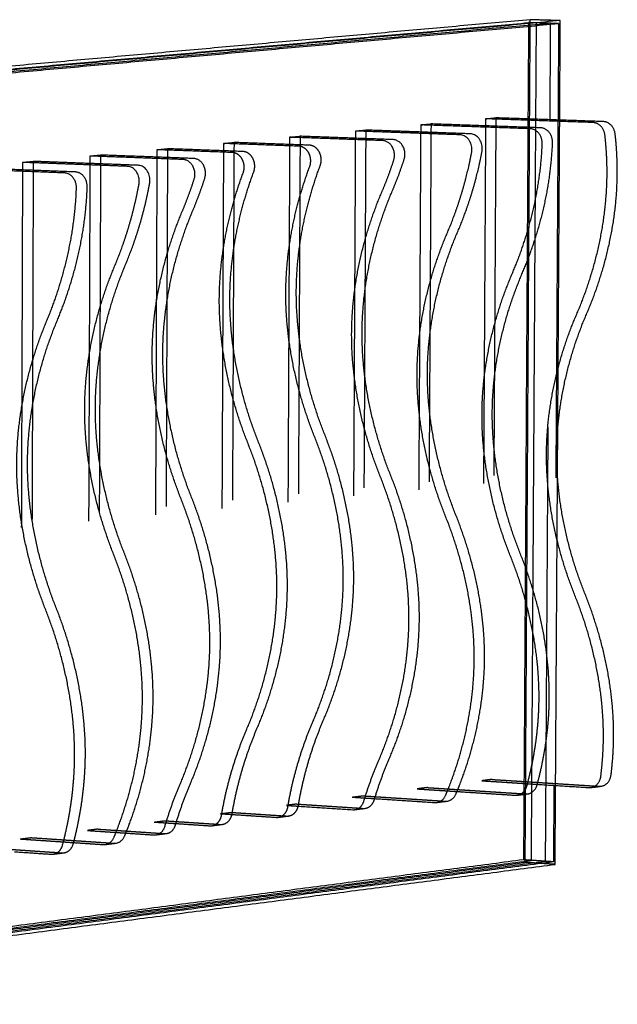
# Model space of a CAD drawing. Header units: millimetres. Extents: x 2380.96 to 2384.37, y 1941.15 to 1946.27.
# Tile 6 of 9: x 2383.95 to 2384.36, y 1942.33 to 1942.99. Entities that reach past the tile are written whole.
import ezdxf

# ---------------------------------------------------------------- set-up
doc = ezdxf.new("R2010")
doc.units = ezdxf.units.MM
doc.linetypes.add('Oculta', pattern=[0.4, 0.2, -0.2])
doc.layers.add('Make2D$Oculto$Curvas', color=7, linetype='Oculta', true_color=0x8c8c8c)
doc.layers.add('Make2D$Visible$Curvas', color=7, linetype='Continuous', true_color=0x000000)

# ---------------------------------------------------------------- blocks, each defined once
blk = doc.blocks.new('Cataract_1.20x0.60_iso')
at = {"layer": 'Make2D$Oculto$Curvas', "color": 18, "linetype": 'Continuous', "lineweight": -3, "true_color": 0x000000}
for points, weights in [([(2383.17055, 1942.43211), (2383.1781, 1942.66701), (2383.18568, 1942.90299)], [1513.89754803, 1510.42635082, 1506.95515361]), ([(2382.58433, 1942.86331), (2382.89212, 1942.88282), (2383.18468, 1942.90137)], [1432.32324975, 1469.58858682, 1506.85392388]), ([(2383.1891, 1942.90111), (2382.89655, 1942.88255), (2382.58877, 1942.86303)], [1506.33449572, 1469.06915865, 1431.80382158]), ([(2383.19703, 1942.90066), (2382.90449, 1942.88208), (2382.59672, 1942.86253)], [1505.40417662, 1468.13883955, 1430.87350248]), ([(2383.18468, 1942.90137), (2383.17715, 1942.66693), (2383.16965, 1942.43357)], [1506.85392388, 1510.30213303, 1513.75034218]), ([(2383.17405, 1942.43315), (2383.18156, 1942.6666), (2383.1891, 1942.90111)], [1513.23091401, 1509.78270487, 1506.33449572]), ([(2382.57031, 1942.36972), (2382.87803, 1942.40171), (2383.17055, 1942.43211)], [1439.11843831, 1476.50799317, 1513.89754803]), ([(2383.16965, 1942.43357), (2382.87808, 1942.4033), (2382.5714, 1942.37146)], [1513.75034218, 1476.48500511, 1439.21966804]), ([(2382.57581, 1942.37101), (2382.88248, 1942.40287), (2383.17405, 1942.43315)], [1438.70023988, 1475.96557695, 1513.23091401])]:
    blk.add_rational_spline(points, weights, degree=2, dxfattribs=at)
at = {"layer": 'Make2D$Oculto$Curvas', "color": 18, "lineweight": -3, "true_color": 0x000000}
for points, weights, degree in [([(2383.20146, 1942.90041), (2383.19307, 1942.90089), (2383.18468, 1942.90137)], [1504.88474846, 1505.86933617, 1506.85392388], 2), ([(2383.19701, 1942.90013), (2383.19702, 1942.90039), (2383.19703, 1942.90066)], [1505.41202665, 1505.40810163, 1505.40417662], 2), ([(2383.16504, 1942.84865), (2383.15912, 1942.66346), (2383.15322, 1942.47894)], [1502.177479, 1504.8929437, 1507.60840841], 2), ([(2383.09219, 1942.8437), (2383.0883, 1942.7194), (2383.08443, 1942.5954), (2383.08056, 1942.4717)], [1492.76798139, 1494.57829119, 1496.388601, 1498.1989108], 3), ([(2383.12873, 1942.84618), (2383.12286, 1942.66042), (2383.11701, 1942.47533)], [1497.4727302, 1500.1881949, 1502.9036596], 2), ([(2383.15917, 1942.84431), (2383.15333, 1942.66101), (2383.1475, 1942.47837)], [1501.4899703, 1504.17653598, 1506.86310167], 2), ([(2383.18331, 1942.47514), (2383.18929, 1942.66063), (2383.19529, 1942.84679)], [1511.66876028, 1508.9315665, 1506.19437271], 2), ([(2383.19972, 1942.84653), (2383.1937, 1942.6603), (2383.18771, 1942.47474)], [1505.67488724, 1508.41210968, 1511.14933211], 2), ([(2383.1951, 1942.67424), (2383.19788, 1942.76028), (2383.20067, 1942.84646)], [1508.33215917, 1507.06656196, 1505.80096474], 2), ([(2383.01842, 1942.8387), (2383.0146, 1942.71361), (2383.01079, 1942.58883), (2383.00699, 1942.46436)], [1483.35848378, 1485.16879358, 1486.97910339, 1488.78941319], 3), ([(2383.04945, 1942.83675), (2383.04374, 1942.65177), (2383.03806, 1942.46746)], [1487.37678857, 1490.06282191, 1492.74885525], 2), ([(2383.05542, 1942.84121), (2383.04964, 1942.65428), (2383.04389, 1942.46804)], [1488.06323259, 1490.77869729, 1493.49416199], 2), ([(2383.08625, 1942.83929), (2383.08242, 1942.71627), (2383.07859, 1942.59355), (2383.07477, 1942.47112)], [1492.08117815, 1493.87198678, 1495.66279542, 1497.45360406], 3), ([(2383.12283, 1942.8418), (2383.11703, 1942.65795), (2383.11125, 1942.47476)], [1496.78557208, 1499.47196247, 1502.15835286], 2), ([(2382.9437, 1942.83363), (2382.93808, 1942.64493), (2382.93247, 1942.45692)], [1473.94898617, 1476.66445087, 1479.37991558], 2), ([(2382.97513, 1942.83163), (2382.97139, 1942.70748), (2382.96766, 1942.58362), (2382.96394, 1942.46006)], [1477.96802281, 1479.75846775, 1481.5489127, 1483.33935764], 3), ([(2382.98118, 1942.83617), (2382.97739, 1942.71069), (2382.97361, 1942.58552), (2382.96985, 1942.46065)], [1478.65373498, 1480.46404478, 1482.27435458, 1484.08466438], 3), ([(2383.01241, 1942.8342), (2383.00863, 1942.71043), (2383.00487, 1942.58695), (2383.00112, 1942.46377)], [1482.67240343, 1484.4629711, 1486.25353877, 1488.04410645], 3), ([(2382.89986, 1942.82645), (2382.89619, 1942.70152), (2382.89253, 1942.5769), (2382.88888, 1942.45258)], [1468.55927548, 1470.34947033, 1472.13966518, 1473.92986003], 3), ([(2382.90598, 1942.83107), (2382.90227, 1942.70479), (2382.89856, 1942.57883), (2382.89486, 1942.45317)], [1469.24423737, 1471.05454717, 1472.86485697, 1474.67516677], 3), ([(2382.93762, 1942.82905), (2382.93206, 1942.64235), (2382.92653, 1942.45633)], [1473.2636468, 1475.94912782, 1478.63460884], 2), ([(2383.18865, 1942.47466), (2383.19144, 1942.5609), (2383.19423, 1942.6473)], [1511.27621419, 1510.00258254, 1508.7289509], 2), ([(2383.15322, 1942.47894), (2383.15036, 1942.47866), (2383.1475, 1942.47837)], [1507.60840841, 1507.23575504, 1506.86310167], 2), ([(2383.15322, 1942.47894), (2383.18303, 1942.47625), (2383.21298, 1942.47355)], [1507.60840841, 1504.10297275, 1500.59753709], 2), ([(2383.11701, 1942.47533), (2383.11413, 1942.47504), (2383.11125, 1942.47476)], [1502.9036596, 1502.53100623, 1502.15835286], 2), ([(2383.11125, 1942.47476), (2383.12236, 1942.47375), (2383.1335, 1942.47273)], [1502.15835286, 1500.84966, 1499.54096713], 2), ([(2383.11701, 1942.47533), (2383.14436, 1942.47285), (2383.17184, 1942.47035)], [1502.9036596, 1499.68681489, 1496.46997019], 2), ([(2383.1475, 1942.47837), (2383.16295, 1942.47698), (2383.17844, 1942.47558)], [1506.86310167, 1505.04429259, 1503.22548352], 2), ([(2383.21298, 1942.47355), (2383.21352, 1942.4735), (2383.21405, 1942.47356)], [1500.59753709, 1456.58583362, 1423.0649839], 2), ([(2383.04389, 1942.46804), (2383.04098, 1942.46775), (2383.03806, 1942.46746)], [1493.49416199, 1493.12150862, 1492.74885525], 2), ([(2383.04389, 1942.46804), (2383.06231, 1942.46635), (2383.08079, 1942.46465)], [1493.49416199, 1491.3274156, 1489.16066921], 2), ([(2383.07477, 1942.47112), (2383.07767, 1942.47141), (2383.08056, 1942.4717)], [1497.45360406, 1497.82625743, 1498.1989108], 2), ([(2383.07477, 1942.47112), (2383.07898, 1942.47073), (2383.08319, 1942.47035), (2383.08741, 1942.46996)], [1497.45360406, 1496.95775432, 1496.46190459, 1495.96605485], 3), ([(2383.08056, 1942.4717), (2383.09593, 1942.47029), (2383.11134, 1942.46889), (2383.12678, 1942.46748)], [1498.1989108, 1496.39056541, 1494.58222002, 1492.77387463], 3), ([(2383.17184, 1942.47035), (2383.17237, 1942.47031), (2383.17291, 1942.47036)], [1496.46997019, 1457.66753877, 1429.09527198], 2), ([(2383.00112, 1942.46377), (2383.00405, 1942.46406), (2383.00699, 1942.46436)], [1488.04410645, 1488.41675982, 1488.78941319], 2), ([(2383.00112, 1942.46377), (2383.00323, 1942.46358), (2383.00534, 1942.46338), (2383.00746, 1942.46318)], [1488.04410645, 1487.79537114, 1487.54663584, 1487.29790054], 3), ([(2383.00699, 1942.46436), (2383.0173, 1942.4634), (2383.02763, 1942.46245), (2383.03798, 1942.46149)], [1488.78941319, 1487.57578418, 1486.36215517, 1485.14852617], 3), ([(2383.03806, 1942.46746), (2383.04132, 1942.46716), (2383.04458, 1942.46686)], [1492.74885525, 1492.36523697, 1491.98161869], 2), ([(2382.93247, 1942.45692), (2382.9295, 1942.45663), (2382.92653, 1942.45633)], [1479.37991558, 1479.00726221, 1478.63460884], 2), ([(2382.93247, 1942.45692), (2382.95091, 1942.4552), (2382.9694, 1942.45347)], [1479.37991558, 1477.21316919, 1475.0464228], 2), ([(2382.96394, 1942.46006), (2382.9669, 1942.46036), (2382.96985, 1942.46065)], [1483.33935764, 1483.71201101, 1484.08466438], 2), ([(2382.96394, 1942.46006), (2382.96797, 1942.45969), (2382.97201, 1942.45931), (2382.97605, 1942.45894)], [1483.33935764, 1482.86481628, 1482.39027491, 1481.91573355], 3), ([(2382.96985, 1942.46065), (2382.98017, 1942.45969), (2382.9905, 1942.45873), (2383.00085, 1942.45777)], [1484.08466438, 1482.87103538, 1481.65740637, 1480.44377736], 3), ([(2382.88888, 1942.45258), (2382.89187, 1942.45288), (2382.89486, 1942.45317)], [1473.92986003, 1474.3025134, 1474.67516677], 2), ([(2382.88888, 1942.45258), (2382.89877, 1942.45164), (2382.90868, 1942.45071), (2382.9186, 1942.44978)], [1473.92986003, 1472.76688393, 1471.60390783, 1470.44093172], 3), ([(2382.89486, 1942.45317), (2382.91025, 1942.45172), (2382.92567, 1942.45027), (2382.94113, 1942.44882)], [1474.67516677, 1472.86682138, 1471.05847599, 1469.2501306], 3), ([(2382.92653, 1942.45633), (2382.93722, 1942.45533), (2382.94793, 1942.45433)], [1478.63460884, 1477.37774912, 1476.1208894], 2), ([(2382.85701, 1942.4494), (2382.88441, 1942.4468), (2382.91193, 1942.4442)], [1469.97041797, 1466.75357326, 1463.53672855], 2), ([(2383.18193, 1942.43242), (2383.17579, 1942.43299), (2383.16965, 1942.43357)], [1512.30025405, 1513.02529811, 1513.75034218], 2), ([(2383.18723, 1942.43055), (2383.17888, 1942.43133), (2383.17055, 1942.43211)], [1511.9283726, 1512.91296032, 1513.89754803], 2)]:
    blk.add_rational_spline(points, weights, degree=degree, dxfattribs=at)
at = {"layer": 'Make2D$Visible$Curvas', "color": 18, "lineweight": -3, "true_color": 0x000000}
for points, weights, degree in [([(2383.18568, 1942.90299), (2382.89217, 1942.88442), (2382.58333, 1942.86489)], [1506.95515361, 1469.56559875, 1432.1760439], 2), ([(2383.20246, 1942.90204), (2383.19407, 1942.90252), (2383.18568, 1942.90299)], [1504.98597819, 1505.9705659, 1506.95515361], 2), ([(2383.20246, 1942.90204), (2382.90898, 1942.88342), (2382.60015, 1942.86383)], [1504.98597819, 1467.59642333, 1430.20686847], 2), ([(2382.60116, 1942.86225), (2382.90893, 1942.88181), (2383.20146, 1942.90041)], [1430.35407432, 1467.61941139, 1504.88474846], 2), ([(2383.19529, 1942.84679), (2383.19615, 1942.87345), (2383.19701, 1942.90013)], [1506.19437271, 1505.80319968, 1505.41202665], 2), ([(2383.20146, 1942.90041), (2383.20059, 1942.87346), (2383.19972, 1942.84653)], [1504.88474846, 1505.27981785, 1505.67488724], 2), ([(2383.20067, 1942.84646), (2383.20156, 1942.87424), (2383.20246, 1942.90204)], [1505.80096474, 1505.39347146, 1504.98597819], 2), ([(2383.1593, 1942.84826), (2383.15924, 1942.84628), (2383.15917, 1942.84431)], [1501.43217226, 1501.46107128, 1501.4899703], 2), ([(2383.1593, 1942.84826), (2383.16217, 1942.84845), (2383.16504, 1942.84865)], [1501.43217226, 1501.80482563, 1502.177479], 2), ([(2383.21933, 1942.84458), (2383.18925, 1942.84642), (2383.1593, 1942.84826)], [1494.42130094, 1497.9267366, 1501.43217226], 2), ([(2383.22507, 1942.84497), (2383.19498, 1942.84681), (2383.16504, 1942.84865)], [1495.16660768, 1498.67204334, 1502.177479], 2), ([(2383.08638, 1942.84331), (2383.08634, 1942.84197), (2383.08629, 1942.84063), (2383.08625, 1942.83929)], [1492.02267465, 1492.04217581, 1492.06167698, 1492.08117815], 3), ([(2383.08638, 1942.84331), (2383.08928, 1942.84351), (2383.09219, 1942.8437)], [1492.02267465, 1492.39532802, 1492.76798139], 2), ([(2383.14479, 1942.83968), (2383.12526, 1942.8409), (2383.10579, 1942.8421), (2383.08638, 1942.84331)], [1485.20483064, 1487.47744531, 1489.75005998, 1492.02267465], 3), ([(2383.15059, 1942.84008), (2383.13107, 1942.84129), (2383.1116, 1942.8425), (2383.09219, 1942.8437)], [1485.95013738, 1488.22275205, 1490.49536672, 1492.76798139], 3), ([(2383.12295, 1942.84579), (2383.12289, 1942.8438), (2383.12283, 1942.8418)], [1496.72742345, 1496.75649777, 1496.78557208], 2), ([(2383.12295, 1942.84579), (2383.12584, 1942.84599), (2383.12873, 1942.84618)], [1496.72742345, 1497.10007682, 1497.4727302], 2), ([(2383.18416, 1942.84202), (2383.15348, 1942.84391), (2383.12295, 1942.84579)], [1489.58254969, 1493.15498657, 1496.72742345], 2), ([(2383.18993, 1942.84241), (2383.15925, 1942.8443), (2383.12873, 1942.84618)], [1490.32785643, 1493.90029331, 1497.4727302], 2), ([(2383.19633, 1942.83377), (2383.19687, 1942.84198), (2383.18993, 1942.84241)], [1489.67263243, 1032.40046728, 1490.32785643], 2), ([(2383.22572, 1942.83737), (2383.22514, 1942.84422), (2383.21933, 1942.84458)], [1493.75252674, 1127.09144873, 1494.42130094], 2), ([(2383.23145, 1942.83777), (2383.23087, 1942.84461), (2383.22507, 1942.84497)], [1494.49783348, 1127.65381227, 1495.16660768], 2), ([(2383.01253, 1942.8383), (2383.01249, 1942.83693), (2383.01245, 1942.83557), (2383.01241, 1942.8342)], [1482.61317704, 1482.63291917, 1482.6526613, 1482.67240343], 3), ([(2383.01253, 1942.8383), (2383.01547, 1942.8385), (2383.01842, 1942.8387)], [1482.61317704, 1482.98583041, 1483.35848378], 2), ([(2383.05458, 1942.83566), (2383.04053, 1942.83654), (2383.02652, 1942.83742), (2383.01253, 1942.8383)], [1477.7017876, 1479.33891741, 1480.97604723, 1482.61317704], 3), ([(2383.06046, 1942.83606), (2383.04641, 1942.83694), (2383.0324, 1942.83782), (2383.01842, 1942.8387)], [1478.44709434, 1480.08422415, 1481.72135397, 1483.35848378], 3), ([(2383.04957, 1942.84081), (2383.04951, 1942.83878), (2383.04945, 1942.83675)], [1487.31792584, 1487.34735721, 1487.37678857], 2), ([(2383.04957, 1942.84081), (2383.0525, 1942.84101), (2383.05542, 1942.84121)], [1487.31792584, 1487.69057922, 1488.06323259], 2), ([(2383.10147, 1942.83757), (2383.07547, 1942.8392), (2383.04957, 1942.84081)], [1481.25890434, 1484.28841509, 1487.31792584], 2), ([(2383.10731, 1942.83797), (2383.08131, 1942.83959), (2383.05542, 1942.84121)], [1482.00421109, 1485.03372184, 1488.06323259], 2), ([(2383.10737, 1942.82641), (2383.11111, 1942.83697), (2383.10147, 1942.83757)], [1480.68888289, 842.144818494, 1481.25890434], 2), ([(2383.11321, 1942.82681), (2383.11695, 1942.83737), (2383.10731, 1942.83797)], [1481.43418963, 842.568870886, 1482.00421109], 2), ([(2383.19057, 1942.83337), (2383.1911, 1942.84159), (2383.18416, 1942.84202)], [1488.92732569, 1031.88388864, 1489.58254969], 2), ([(2382.93774, 1942.83322), (2382.93768, 1942.83114), (2382.93762, 1942.82905)], [1473.20367943, 1473.23366311, 1473.2636468], 2), ([(2382.93774, 1942.83322), (2382.94072, 1942.83343), (2382.9437, 1942.83363)], [1473.20367943, 1473.5763328, 1473.94898617], 2), ([(2382.98967, 1942.82992), (2382.96365, 1942.83158), (2382.93774, 1942.83322)], [1467.14465793, 1470.17416868, 1473.20367943], 2), ([(2382.99563, 1942.83033), (2382.96961, 1942.83198), (2382.9437, 1942.83363)], [1467.88996467, 1470.91947542, 1473.94898617], 2), ([(2382.97526, 1942.83577), (2382.97521, 1942.83439), (2382.97517, 1942.83301), (2382.97513, 1942.83163)], [1477.90842823, 1477.92829309, 1477.94815795, 1477.96802281], 3), ([(2382.97526, 1942.83577), (2382.97822, 1942.83597), (2382.98118, 1942.83617)], [1477.90842823, 1478.28108161, 1478.65373498], 2), ([(2383.01731, 1942.83311), (2383.00326, 1942.834), (2382.98924, 1942.83489), (2382.97526, 1942.83577)], [1472.9970388, 1474.63416861, 1476.27129842, 1477.90842823], 3), ([(2383.02323, 1942.83352), (2383.00918, 1942.8344), (2382.99516, 1942.83529), (2382.98118, 1942.83617)], [1473.74234554, 1475.37947535, 1477.01660516, 1478.65373498], 3), ([(2383.17188, 1942.76124), (2383.18183, 1942.78285), (2383.18889, 1942.80781), (2383.19057, 1942.83337)], [1491.8901269, 1490.49217487, 1489.39742726, 1488.92732569], 3), ([(2383.17765, 1942.76168), (2383.18759, 1942.78328), (2383.19466, 1942.80823), (2383.19633, 1942.83377)], [1492.63543364, 1491.23748161, 1490.142734, 1489.67263243], 3), ([(2382.9233, 1942.82414), (2382.89257, 1942.82612), (2382.86199, 1942.82808)], [1456.64930806, 1460.22174494, 1463.79418182], 2), ([(2382.92933, 1942.82455), (2382.8986, 1942.82653), (2382.86803, 1942.82849)], [1457.3946148, 1460.96705168, 1464.53948856], 2), ([(2382.89999, 1942.83066), (2382.89995, 1942.82926), (2382.8999, 1942.82785), (2382.89986, 1942.82645)], [1468.49893063, 1468.51904558, 1468.53916053, 1468.55927548], 3), ([(2382.89999, 1942.83066), (2382.90299, 1942.83087), (2382.90598, 1942.83107)], [1468.49893063, 1468.871584, 1469.24423737], 2), ([(2382.95847, 1942.82692), (2382.93891, 1942.82817), (2382.91942, 1942.82942), (2382.89999, 1942.83066)], [1461.68108662, 1463.95370129, 1466.22631596, 1468.49893063], 3), ([(2382.96446, 1942.82733), (2382.94491, 1942.82858), (2382.92542, 1942.82983), (2382.90598, 1942.83107)], [1462.42639336, 1464.69900803, 1466.9716227, 1469.24423737], 3), ([(2382.99559, 1942.81865), (2382.99933, 1942.82931), (2382.98967, 1942.82992)], [1466.57463647, 834.114326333, 1467.14465793], 2), ([(2383.00155, 1942.81906), (2383.00528, 1942.82972), (2382.99563, 1942.83033)], [1467.31994321, 834.538378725, 1467.88996467], 2), ([(2383.10023, 1942.80874), (2383.10282, 1942.81441), (2383.10522, 1942.82032), (2383.10737, 1942.82641)], [1481.71436059, 1481.35004601, 1481.00632369, 1480.68888289], 3), ([(2383.10607, 1942.80915), (2383.10866, 1942.81483), (2383.11106, 1942.82073), (2383.11321, 1942.82681)], [1482.45966733, 1482.09535275, 1481.75163043, 1481.43418963], 3), ([(2382.92973, 1942.81529), (2382.93026, 1942.82369), (2382.9233, 1942.82414)], [1455.99408406, 1009.05757011, 1456.64930806], 2), ([(2382.93577, 1942.81571), (2382.93629, 1942.8241), (2382.92933, 1942.82455)], [1456.7393908, 1009.57414875, 1457.3946148], 2), ([(2382.91115, 1942.74157), (2382.92108, 1942.76365), (2382.92811, 1942.78916), (2382.92973, 1942.81529)], [1458.95688527, 1457.55893323, 1456.46418563, 1455.99408406], 3), ([(2382.91718, 1942.74202), (2382.92711, 1942.76409), (2382.93414, 1942.78959), (2382.93577, 1942.81571)], [1459.70219201, 1458.30423997, 1457.20949237, 1456.7393908], 3), ([(2382.98846, 1942.80081), (2382.99105, 1942.80654), (2382.99344, 1942.8125), (2382.99559, 1942.81865)], [1467.60011418, 1467.23579959, 1466.89207728, 1466.57463647], 3), ([(2382.99441, 1942.80123), (2382.997, 1942.80696), (2382.9994, 1942.81292), (2383.00155, 1942.81906)], [1468.34542092, 1467.98110633, 1467.63738402, 1467.31994321], 3), ([(2383.19423, 1942.6473), (2383.19467, 1942.66077), (2383.1951, 1942.67424)], [1508.7289509, 1508.53055503, 1508.33215917], 2), ([(2383.03882, 1942.46673), (2383.04209, 1942.48355), (2383.04746, 1942.49966), (2383.05417, 1942.51423)], [1483.54868485, 1482.97983967, 1482.17161113, 1481.22408963], 3), ([(2383.04468, 1942.46731), (2383.04796, 1942.48412), (2383.05333, 1942.50023), (2383.06004, 1942.51479)], [1484.29399159, 1483.72514641, 1482.91691787, 1481.96939637], 3), ([(2383.00165, 1942.46302), (2383.00492, 1942.47989), (2383.01029, 1942.49605), (2383.01699, 1942.51066)], [1478.84393604, 1478.27509086, 1477.46686232, 1476.51934083], 3), ([(2383.00755, 1942.46361), (2383.01082, 1942.48047), (2383.01619, 1942.49662), (2383.02289, 1942.51123)], [1479.58924278, 1479.02039761, 1478.21216906, 1477.26464757], 3), ([(2383.08139, 1942.46882), (2383.08397, 1942.47665), (2383.08696, 1942.48421), (2383.09028, 1942.4914)], [1487.60469288, 1487.21602395, 1486.7810688, 1486.31197279], 3), ([(2383.08722, 1942.4694), (2383.0898, 1942.47723), (2383.09279, 1942.48479), (2383.09611, 1942.49197)], [1488.34999962, 1487.96133069, 1487.52637554, 1487.05727953], 3), ([(2382.96989, 1942.45767), (2382.97246, 1942.46558), (2382.97545, 1942.47321), (2382.97877, 1942.48046)], [1473.49044646, 1473.10177754, 1472.66682238, 1472.19772637], 3), ([(2382.97583, 1942.45826), (2382.9784, 1942.46617), (2382.98139, 1942.47379), (2382.98471, 1942.48104)], [1474.2357532, 1473.84708428, 1473.41212913, 1472.94303311], 3), ([(2383.20833, 1942.47298), (2383.21319, 1942.47347), (2383.21406, 1942.47913)], [1422.35812627, 1175.07574832, 1498.98545087], 2), ([(2383.21405, 1942.47356), (2383.21891, 1942.47405), (2383.21978, 1942.47971)], [1423.0649839, 1175.65994114, 1499.73075761], 2), ([(2383.16715, 1942.46978), (2383.17125, 1942.47019), (2383.17261, 1942.47476)], [1428.38346098, 1240.60646225, 1494.90197163], 2), ([(2383.17291, 1942.47036), (2383.17701, 1942.47077), (2383.17837, 1942.47534)], [1429.09527198, 1241.22489934, 1495.64727837], 2), ([(2383.17844, 1942.47558), (2383.19283, 1942.47428), (2383.20726, 1942.47298)], [1503.22548352, 1501.53885693, 1499.85223035], 2), ([(2383.18193, 1942.43242), (2383.18262, 1942.45377), (2383.18331, 1942.47514)], [1512.30059491, 1511.9846776, 1511.66876028], 2), ([(2383.18771, 1942.47474), (2383.18702, 1942.45337), (2383.18633, 1942.432)], [1511.14933211, 1511.46524943, 1511.78116675], 2), ([(2383.18723, 1942.43055), (2383.18794, 1942.4526), (2383.18865, 1942.47466)], [1511.9283726, 1511.6022934, 1511.27621419], 2), ([(2383.20833, 1942.47298), (2383.21119, 1942.47327), (2383.21405, 1942.47356)], [1422.35812627, 1422.71155509, 1423.0649839], 2), ([(2383.07602, 1942.46407), (2383.07996, 1942.46446), (2383.08139, 1942.46882)], [1423.68946555, 1248.43692683, 1487.60469288], 2), ([(2383.08185, 1942.46465), (2383.08579, 1942.46505), (2383.08722, 1942.4694)], [1424.40242156, 1249.06231697, 1488.34999962], 2), ([(2383.08741, 1942.46996), (2383.09858, 1942.46894), (2383.10978, 1942.46792), (2383.12099, 1942.46689)], [1495.96605485, 1494.6535592, 1493.34106354, 1492.02856788], 3), ([(2383.1335, 1942.47273), (2383.14977, 1942.47126), (2383.16608, 1942.46977)], [1499.54096713, 1497.63281529, 1495.72466345], 2), ([(2383.16608, 1942.46977), (2383.16662, 1942.46973), (2383.16715, 1942.46978)], [1495.72466345, 1456.941527, 1428.38346098], 2), ([(2383.16715, 1942.46978), (2383.17003, 1942.47007), (2383.17291, 1942.47036)], [1428.38346098, 1428.73936648, 1429.09527198], 2), ([(2383.20726, 1942.47298), (2383.2078, 1942.47293), (2383.20833, 1942.47298)], [1499.85223035, 1455.86235617, 1422.35812627], 2), ([(2382.99601, 1942.45718), (2382.99889, 1942.45747), (2383.00101, 1942.45971), (2383.00165, 1942.46302)], [1406.71517269, 1256.79924277, 1280.84216388, 1478.84393604], 3), ([(2383.00191, 1942.45777), (2383.00479, 1942.45806), (2383.00691, 1942.4603), (2383.00755, 1942.46361)], [1407.42377854, 1257.43247839, 1281.48763314, 1479.58924278], 3), ([(2383.00746, 1942.46318), (2383.01567, 1942.46243), (2383.02389, 1942.46167), (2383.03212, 1942.4609)], [1487.29790054, 1486.33300683, 1485.36811313, 1484.40321942], 3), ([(2383.03318, 1942.46091), (2383.03606, 1942.4612), (2383.03817, 1942.46343), (2383.03882, 1942.46673)], [1411.18824711, 1260.79654267, 1284.91668858, 1483.54868485], 3), ([(2383.03904, 1942.4615), (2383.04192, 1942.46178), (2383.04404, 1942.46402), (2383.04468, 1942.46731)], [1411.89685296, 1261.42977829, 1285.56215784, 1484.29399159], 3), ([(2383.04458, 1942.46686), (2383.05975, 1942.46546), (2383.07496, 1942.46406)], [1491.98161869, 1490.19849058, 1488.41536247], 2), ([(2383.07496, 1942.46406), (2383.0755, 1942.46401), (2383.07602, 1942.46407)], [1488.41536247, 1451.01489764, 1423.68946555], 2), ([(2383.07602, 1942.46407), (2383.07894, 1942.46436), (2383.08185, 1942.46465)], [1423.68946555, 1424.04594356, 1424.40242156], 2), ([(2383.08079, 1942.46465), (2383.08132, 1942.4646), (2383.08185, 1942.46465)], [1489.16066921, 1451.74150695, 1424.40242156], 2), ([(2383.12099, 1942.46689), (2383.12134, 1942.46686), (2383.1217, 1942.46686), (2383.12205, 1942.4669)], [1492.02856788, 1469.3858945, 1450.07768046, 1434.10392576], 3), ([(2383.12205, 1942.4669), (2383.12495, 1942.46719), (2383.12785, 1942.46748)], [1434.10392576, 1434.46214183, 1434.8203579], 2), ([(2383.12678, 1942.46748), (2383.12714, 1942.46744), (2383.12749, 1942.46744), (2383.12785, 1942.46748)], [1492.77387463, 1470.11991095, 1450.80207204, 1434.8203579], 3), ([(2382.96452, 1942.45288), (2382.96846, 1942.45327), (2382.96989, 1942.45767)], [1410.18786111, 1236.59360092, 1473.49044646], 2), ([(2382.97046, 1942.45347), (2382.9744, 1942.45387), (2382.97583, 1942.45826)], [1410.90081712, 1237.21899107, 1474.2357532], 2), ([(2382.97605, 1942.45894), (2382.98234, 1942.45835), (2382.98864, 1942.45776), (2382.99495, 1942.45718)], [1481.91573355, 1481.17664591, 1480.43755826, 1479.69847062], 3), ([(2382.99495, 1942.45718), (2382.9953, 1942.45715), (2382.99565, 1942.45715), (2382.99601, 1942.45718)], [1479.69847062, 1451.978275, 1427.65050902, 1406.71517269], 3), ([(2382.99601, 1942.45718), (2382.99896, 1942.45748), (2383.00191, 1942.45777)], [1406.71517269, 1407.06947561, 1407.42377854], 2), ([(2383.00085, 1942.45777), (2383.0012, 1942.45774), (2383.00156, 1942.45774), (2383.00191, 1942.45777)], [1480.44377736, 1452.70963972, 1428.36964011, 1407.42377854], 3), ([(2383.03212, 1942.4609), (2383.03247, 1942.46087), (2383.03282, 1942.46087), (2383.03318, 1942.46091)], [1484.40321942, 1456.59501479, 1432.19002402, 1411.18824711], 3), ([(2383.03318, 1942.46091), (2383.03611, 1942.4612), (2383.03904, 1942.4615)], [1411.18824711, 1411.54255004, 1411.89685296], 2), ([(2383.03798, 1942.46149), (2383.03833, 1942.46146), (2383.03869, 1942.46146), (2383.03904, 1942.4615)], [1485.14852617, 1457.32637951, 1432.9091551, 1411.89685296], 3), ([(2382.94793, 1942.45433), (2382.95569, 1942.4536), (2382.96346, 1942.45287)], [1476.1208894, 1475.21100273, 1474.30111606], 2), ([(2382.96346, 1942.45287), (2382.96399, 1942.45282), (2382.96452, 1942.45288)], [1474.30111606, 1437.25473388, 1410.18786111], 2), ([(2382.96452, 1942.45288), (2382.96749, 1942.45318), (2382.97046, 1942.45347)], [1410.18786111, 1410.54433912, 1410.90081712], 2), ([(2382.9694, 1942.45347), (2382.96993, 1942.45342), (2382.97046, 1942.45347)], [1475.0464228, 1437.98134319, 1410.90081712], 2), ([(2382.90698, 1942.44359), (2382.91109, 1942.44401), (2382.91244, 1942.44867)], [1396.93031251, 1213.2792734, 1461.96873], 2), ([(2382.913, 1942.4442), (2382.91711, 1942.44461), (2382.91846, 1942.44928)], [1397.64212351, 1213.89771049, 1462.71403674], 2), ([(2382.9186, 1942.44978), (2382.92411, 1942.44926), (2382.92963, 1942.44874), (2382.93515, 1942.44822)], [1470.44093172, 1469.79556244, 1469.15019315, 1468.50482386], 3), ([(2382.93515, 1942.44822), (2382.93551, 1942.44818), (2382.93586, 1942.44818), (2382.93622, 1942.44822)], [1468.50482386, 1446.21850029, 1427.21407112, 1411.49153636], 3), ([(2382.93622, 1942.44822), (2382.93921, 1942.44852), (2382.9422, 1942.44882)], [1411.49153636, 1411.84975243, 1412.2079685], 2), ([(2382.94113, 1942.44882), (2382.94149, 1942.44878), (2382.94184, 1942.44878), (2382.9422, 1942.44882)], [1469.2501306, 1446.95251674, 1427.9384627, 1412.2079685], 3), ([(2382.88546, 1942.44553), (2382.89568, 1942.44456), (2382.90591, 1942.44359)], [1465.18014192, 1463.98578186, 1462.79142181], 2), ([(2382.90591, 1942.44359), (2382.90645, 1942.44354), (2382.90698, 1942.44359)], [1462.79142181, 1424.86088194, 1396.93031251], 2), ([(2382.90698, 1942.44359), (2382.90999, 1942.4439), (2382.913, 1942.4442)], [1396.93031251, 1397.28621801, 1397.64212351], 2), ([(2382.91193, 1942.4442), (2382.91247, 1942.44414), (2382.913, 1942.4442)], [1463.53672855, 1425.58689371, 1397.64212351], 2), ([(2382.58704, 1942.36799), (2382.89474, 1942.40006), (2383.18723, 1942.43055)], [1437.14926289, 1474.53881774, 1511.9283726], 2), ([(2383.18633, 1942.432), (2382.89479, 1942.40166), (2382.58813, 1942.36973)], [1511.78116675, 1474.51582968, 1437.25049261], 2), ([(2382.58815, 1942.37065), (2382.89248, 1942.40231), (2383.18193, 1942.43242)], [1438.29564879, 1475.29812185, 1512.30059491], 2), ([(2383.18633, 1942.432), (2383.18413, 1942.43221), (2383.18193, 1942.43242)], [1511.78116675, 1512.0407104, 1512.30025405], 2)]:
    blk.add_rational_spline(points, weights, degree=degree, dxfattribs=at)
for points, weights, knots in [([(2383.13618, 1942.78491), (2383.1425, 1942.79871), (2383.14767, 1942.81388), (2383.15101, 1942.82969), (2383.15213, 1942.83498), (2383.14938, 1942.8394), (2383.14479, 1942.83968)], [1486.80224374, 1485.91283005, 1485.14614858, 1484.5849815, 1118.08366798, 1118.29028436, 1485.20483064], [-489.032195, -489.032195, -489.032195, -489.032195, -470.651512, -470.651512, -470.651512, -468.872603, -468.872603, -468.872603, -468.872603]), ([(2383.14198, 1942.78533), (2383.14831, 1942.79913), (2383.15347, 1942.81429), (2383.15682, 1942.8301), (2383.15794, 1942.83538), (2383.15518, 1942.8398), (2383.15059, 1942.84008)], [1487.54755049, 1486.65813679, 1485.89145532, 1485.33028824, 1118.64505081, 1118.85166719, 1485.95013738], [-489.032195, -489.032195, -489.032195, -489.032195, -470.651512, -470.651512, -470.651512, -468.872603, -468.872603, -468.872603, -468.872603]), ([(2383.20734, 1942.73774), (2383.21805, 1942.76091), (2383.22543, 1942.78796), (2383.22632, 1942.81547), (2383.22656, 1942.82276), (2383.22634, 1942.83009), (2383.22572, 1942.83737)], [1496.97801005, 1495.47240047, 1494.31849362, 1493.91786054, 1493.81164917, 1493.75837991, 1493.75252674], [-343.946552, -343.946552, -343.946552, -343.946552, -312.831523, -312.831523, -312.831523, -304.582654, -304.582654, -304.582654, -304.582654]), ([(2383.21307, 1942.73818), (2383.22378, 1942.76134), (2383.23116, 1942.78838), (2383.23205, 1942.81588), (2383.23229, 1942.82317), (2383.23207, 1942.83049), (2383.23145, 1942.83777)], [1497.72331679, 1496.21770721, 1495.06380036, 1494.66316728, 1494.55695591, 1494.50368665, 1494.49783348], [-343.946552, -343.946552, -343.946552, -343.946552, -312.831523, -312.831523, -312.831523, -304.582654, -304.582654, -304.582654, -304.582654]), ([(2383.02308, 1942.82152), (2383.02407, 1942.82399), (2383.02396, 1942.82675), (2383.02277, 1942.82914), (2383.02158, 1942.83153), (2383.0196, 1942.83297), (2383.01731, 1942.83311)], [1472.44684217, 1354.37950722, 1354.36409832, 1472.40061549, 1354.57253998, 1354.77134775, 1472.9970388], [271.769783, 271.769783, 271.769783, 271.769783, 272.760253, 272.760253, 272.760253, 273.750722, 273.750722, 273.750722, 273.750722]), ([(2383.029, 1942.82193), (2383.02999, 1942.8244), (2383.02988, 1942.82716), (2383.02869, 1942.82955), (2383.0275, 1942.83193), (2383.02552, 1942.83337), (2383.02323, 1942.83352)], [1473.19214891, 1355.06511843, 1355.04970953, 1473.14592223, 1355.25815119, 1355.45695896, 1473.74234554], [271.769783, 271.769783, 271.769783, 271.769783, 272.760253, 272.760253, 272.760253, 273.750722, 273.750722, 273.750722, 273.750722]), ([(2383.06034, 1942.82411), (2383.06133, 1942.82657), (2383.06122, 1942.82932), (2383.06004, 1942.8317), (2383.05885, 1942.83408), (2383.05687, 1942.83551), (2383.05458, 1942.83566)], [1477.15159097, 1358.70742799, 1358.69201909, 1477.10536429, 1358.90046075, 1359.09926852, 1477.7017876], [271.769783, 271.769783, 271.769783, 271.769783, 272.760253, 272.760253, 272.760253, 273.750722, 273.750722, 273.750722, 273.750722]), ([(2383.06622, 1942.82451), (2383.06721, 1942.82698), (2383.0671, 1942.82973), (2383.06592, 1942.8321), (2383.06473, 1942.83448), (2383.06275, 1942.83592), (2383.06046, 1942.83606)], [1477.89689771, 1359.3930392, 1359.3776303, 1477.85067103, 1359.58607196, 1359.78487973, 1478.44709434], [271.769783, 271.769783, 271.769783, 271.769783, 272.760253, 272.760253, 272.760253, 273.750722, 273.750722, 273.750722, 273.750722]), ([(2382.94992, 1942.77128), (2382.95624, 1942.7853), (2382.96138, 1942.8007), (2382.96471, 1942.81676), (2382.96583, 1942.82213), (2382.96306, 1942.82663), (2382.95847, 1942.82692)], [1463.27849972, 1462.38908602, 1461.62240456, 1461.06123748, 1100.36502245, 1100.57163883, 1461.68108662], [-388.179493, -388.179493, -388.179493, -388.179493, -369.798809, -369.798809, -369.798809, -368.0199, -368.0199, -368.0199, -368.0199]), ([(2382.95591, 1942.77172), (2382.96223, 1942.78573), (2382.96738, 1942.80112), (2382.97071, 1942.81718), (2382.97182, 1942.82254), (2382.96906, 1942.82704), (2382.96446, 1942.82733)], [1464.02380646, 1463.13439277, 1462.3677113, 1461.80654422, 1100.92640528, 1101.13302166, 1462.42639336], [-388.179493, -388.179493, -388.179493, -388.179493, -369.798809, -369.798809, -369.798809, -368.0199, -368.0199, -368.0199, -368.0199]), ([(2383.02187, 1942.67017), (2383.01268, 1942.6951), (2383.00707, 1942.72341), (2383.00792, 1942.75125), (2383.00866, 1942.77577), (2383.01442, 1942.79997), (2383.02308, 1942.82152)], [1474.22053473, 1475.02987054, 1475.38251123, 1474.98187814, 1474.62922495, 1473.69291855, 1472.44684217], [213.266066, 213.266066, 213.266066, 213.266066, 244.381095, 244.381095, 244.381095, 271.769783, 271.769783, 271.769783, 271.769783]), ([(2383.02778, 1942.67065), (2383.01859, 1942.69558), (2383.01298, 1942.72387), (2383.01383, 1942.7517), (2383.01458, 1942.7762), (2383.02034, 1942.80039), (2383.029, 1942.82193)], [1474.96584147, 1475.77517728, 1476.12781797, 1475.72718489, 1475.37453169, 1474.43822529, 1473.19214891], [213.266066, 213.266066, 213.266066, 213.266066, 244.381095, 244.381095, 244.381095, 271.769783, 271.769783, 271.769783, 271.769783]), ([(2383.05909, 1942.67323), (2383.04991, 1942.69809), (2383.04431, 1942.7263), (2383.04516, 1942.75405), (2383.04592, 1942.7785), (2383.05168, 1942.80262), (2383.06034, 1942.82411)], [1478.92528353, 1479.73461934, 1480.08726003, 1479.68662695, 1479.33397375, 1478.39766735, 1477.15159097], [213.266066, 213.266066, 213.266066, 213.266066, 244.381095, 244.381095, 244.381095, 271.769783, 271.769783, 271.769783, 271.769783]), ([(2383.06497, 1942.67371), (2383.05578, 1942.69856), (2383.05019, 1942.72676), (2383.05104, 1942.7545), (2383.0518, 1942.77893), (2383.05756, 1942.80304), (2383.06622, 1942.82451)], [1479.67059027, 1480.47992609, 1480.83256677, 1480.43193369, 1480.0792805, 1479.1429741, 1477.89689771], [213.266066, 213.266066, 213.266066, 213.266066, 244.381095, 244.381095, 244.381095, 271.769783, 271.769783, 271.769783, 271.769783]), ([(2383.09525, 1942.64982), (2383.08608, 1942.6746), (2383.08049, 1942.70273), (2383.08135, 1942.73038), (2383.08221, 1942.75805), (2383.08953, 1942.7853), (2383.10023, 1942.80874)], [1484.01316669, 1484.8225025, 1485.17514319, 1484.7745101, 1484.37387702, 1483.21997017, 1481.71436059], [-380.141581, -380.141581, -380.141581, -380.141581, -349.026552, -349.026552, -349.026552, -317.911523, -317.911523, -317.911523, -317.911523]), ([(2383.10109, 1942.65032), (2383.09191, 1942.67509), (2383.08633, 1942.70319), (2383.08719, 1942.73083), (2383.08805, 1942.75849), (2383.09538, 1942.78573), (2383.10607, 1942.80915)], [1484.75847343, 1485.56780924, 1485.92044993, 1485.51981685, 1485.11918376, 1483.96527691, 1482.45966733], [-380.141581, -380.141581, -380.141581, -380.141581, -349.026552, -349.026552, -349.026552, -317.911523, -317.911523, -317.911523, -317.911523]), ([(2382.98361, 1942.64038), (2382.97441, 1942.66541), (2382.96879, 1942.6938), (2382.96963, 1942.72172), (2382.97047, 1942.74965), (2382.97778, 1942.77716), (2382.98846, 1942.80081)], [1469.89892027, 1470.70825608, 1471.06089677, 1470.66026369, 1470.25963061, 1469.10572376, 1467.60011418], [-380.141581, -380.141581, -380.141581, -380.141581, -349.026552, -349.026552, -349.026552, -317.911523, -317.911523, -317.911523, -317.911523]), ([(2382.98955, 1942.64089), (2382.98036, 1942.6659), (2382.97474, 1942.69428), (2382.97558, 1942.72218), (2382.97642, 1942.7501), (2382.98373, 1942.77759), (2382.99441, 1942.80123)], [1470.64422702, 1471.45356283, 1471.80620351, 1471.40557043, 1471.00493735, 1469.8510305, 1468.34542092], [-380.141581, -380.141581, -380.141581, -380.141581, -349.026552, -349.026552, -349.026552, -317.911523, -317.911523, -317.911523, -317.911523]), ([(2383.13116, 1942.62657), (2383.122, 1942.65128), (2383.11642, 1942.67932), (2383.11729, 1942.70687), (2383.11816, 1942.73444), (2383.12548, 1942.76158), (2383.13618, 1942.78491)], [1489.10104984, 1489.91038565, 1490.26302634, 1489.86239326, 1489.46176018, 1488.30785333, 1486.80224374], [-551.262253, -551.262253, -551.262253, -551.262253, -520.147224, -520.147224, -520.147224, -489.032195, -489.032195, -489.032195, -489.032195]), ([(2383.13696, 1942.62708), (2383.1278, 1942.65177), (2383.12222, 1942.67979), (2383.12309, 1942.70733), (2383.12396, 1942.73488), (2383.13129, 1942.76201), (2383.14198, 1942.78533)], [1489.84635658, 1490.65569239, 1491.00833308, 1490.6077, 1490.20706692, 1489.05316007, 1487.54755049], [-551.262253, -551.262253, -551.262253, -551.262253, -520.147224, -520.147224, -520.147224, -489.032195, -489.032195, -489.032195, -489.032195]), ([(2382.94511, 1942.61042), (2382.93591, 1942.63554), (2382.93028, 1942.66402), (2382.93112, 1942.69201), (2382.93195, 1942.72002), (2382.93925, 1942.74758), (2382.94992, 1942.77128)], [1465.57730582, 1466.38664163, 1466.73928232, 1466.33864923, 1465.93801615, 1464.7841093, 1463.27849972], [-450.409551, -450.409551, -450.409551, -450.409551, -419.294522, -419.294522, -419.294522, -388.179493, -388.179493, -388.179493, -388.179493]), ([(2382.9511, 1942.61094), (2382.9419, 1942.63604), (2382.93627, 1942.66452), (2382.93711, 1942.69249), (2382.93794, 1942.72048), (2382.94524, 1942.74803), (2382.95591, 1942.77172)], [1466.32261256, 1467.13194837, 1467.48458906, 1467.08395598, 1466.68332289, 1465.52941604, 1464.02380646], [-450.409551, -450.409551, -450.409551, -450.409551, -419.294522, -419.294522, -419.294522, -388.179493, -388.179493, -388.179493, -388.179493]), ([(2383.16682, 1942.60348), (2383.15767, 1942.62812), (2383.1521, 1942.65606), (2383.15298, 1942.68352), (2383.15386, 1942.71098), (2383.16118, 1942.73801), (2383.17188, 1942.76124)], [1494.188933, 1494.99826881, 1495.35090949, 1494.95027641, 1494.54964333, 1493.39573648, 1491.8901269], [248.920231, 248.920231, 248.920231, 248.920231, 280.03526, 280.03526, 280.03526, 311.150289, 311.150289, 311.150289, 311.150289]), ([(2383.17258, 1942.604), (2383.16343, 1942.62862), (2383.15787, 1942.65655), (2383.15874, 1942.68399), (2383.15962, 1942.71144), (2383.16695, 1942.73846), (2383.17765, 1942.76168)], [1494.93423974, 1495.74357555, 1496.09621624, 1495.69558315, 1495.29495007, 1494.14104322, 1492.63543364], [248.920231, 248.920231, 248.920231, 248.920231, 280.03526, 280.03526, 280.03526, 311.150289, 311.150289, 311.150289, 311.150289]), ([(2382.90639, 1942.58028), (2382.89718, 1942.60549), (2382.89155, 1942.63407), (2382.89237, 1942.66213), (2382.8932, 1942.69021), (2382.90049, 1942.71784), (2382.91115, 1942.74157)], [1461.25569136, 1462.06502717, 1462.41766786, 1462.01703478, 1461.6164017, 1460.46249485, 1458.95688527], [248.920231, 248.920231, 248.920231, 248.920231, 280.03526, 280.03526, 280.03526, 311.150289, 311.150289, 311.150289, 311.150289]), ([(2382.91242, 1942.58082), (2382.90321, 1942.60601), (2382.89758, 1942.63458), (2382.8984, 1942.66263), (2382.89923, 1942.69069), (2382.90652, 1942.7183), (2382.91718, 1942.74202)], [1462.0009981, 1462.81033392, 1463.1629746, 1462.76234152, 1462.36170844, 1461.20780159, 1459.70219201], [248.920231, 248.920231, 248.920231, 248.920231, 280.03526, 280.03526, 280.03526, 311.150289, 311.150289, 311.150289, 311.150289]), ([(2383.20224, 1942.58055), (2383.19311, 1942.60512), (2383.18755, 1942.63297), (2383.18843, 1942.66032), (2383.18931, 1942.68769), (2383.19664, 1942.71461), (2383.20734, 1942.73774)], [1499.27681615, 1500.08615196, 1500.43879265, 1500.03815957, 1499.63752649, 1498.48361963, 1496.97801005], [-406.17661, -406.17661, -406.17661, -406.17661, -375.061581, -375.061581, -375.061581, -343.946552, -343.946552, -343.946552, -343.946552]), ([(2383.20797, 1942.58107), (2383.19883, 1942.60563), (2383.19327, 1942.63347), (2383.19416, 1942.66081), (2383.19504, 1942.68816), (2383.20237, 1942.71507), (2383.21307, 1942.73818)], [1500.02212289, 1500.8314587, 1501.18409939, 1500.78346631, 1500.38283323, 1499.22892638, 1497.72331679], [-406.17661, -406.17661, -406.17661, -406.17661, -375.061581, -375.061581, -375.061581, -343.946552, -343.946552, -343.946552, -343.946552]), ([(2383.05417, 1942.51423), (2383.06484, 1942.53742), (2383.07217, 1942.56458), (2383.07304, 1942.59232), (2383.0739, 1942.62008), (2383.06829, 1942.64835), (2383.05909, 1942.67323)], [1481.22408963, 1479.71848005, 1478.5645732, 1478.16394012, 1477.76330704, 1478.11594772, 1478.92528353], [447.494423, 447.494423, 447.494423, 447.494423, 478.609452, 478.609452, 478.609452, 509.724481, 509.724481, 509.724481, 509.724481]), ([(2383.06004, 1942.51479), (2383.07071, 1942.53797), (2383.07804, 1942.56512), (2383.07891, 1942.59285), (2383.07977, 1942.62059), (2383.07416, 1942.64884), (2383.06497, 1942.67371)], [1481.96939637, 1480.46378679, 1479.30987994, 1478.90924686, 1478.50861378, 1478.86125446, 1479.67059027], [447.494423, 447.494423, 447.494423, 447.494423, 478.609452, 478.609452, 478.609452, 509.724481, 509.724481, 509.724481, 509.724481]), ([(2383.01699, 1942.51066), (2383.02766, 1942.53393), (2383.03499, 1942.56118), (2383.03584, 1942.589), (2383.0367, 1942.61684), (2383.03108, 1942.64521), (2383.02187, 1942.67017)], [1476.51934083, 1475.01373125, 1473.8598244, 1473.45919131, 1473.05855823, 1473.41119892, 1474.22053473], [447.494423, 447.494423, 447.494423, 447.494423, 478.609452, 478.609452, 478.609452, 509.724481, 509.724481, 509.724481, 509.724481]), ([(2383.02289, 1942.51123), (2383.03356, 1942.53448), (2383.04089, 1942.56172), (2383.04175, 1942.58953), (2383.04261, 1942.61736), (2383.03699, 1942.6457), (2383.02778, 1942.67065)], [1477.26464757, 1475.75903799, 1474.60513114, 1474.20449805, 1473.80386497, 1474.15650566, 1474.96584147], [447.494423, 447.494423, 447.494423, 447.494423, 478.609452, 478.609452, 478.609452, 509.724481, 509.724481, 509.724481, 509.724481]), ([(2383.09028, 1942.4914), (2383.10096, 1942.51449), (2383.10829, 1942.54154), (2383.10916, 1942.56918), (2383.11003, 1942.59683), (2383.10443, 1942.62501), (2383.09525, 1942.64982)], [1486.31197279, 1484.80636321, 1483.65245635, 1483.25182327, 1482.85119019, 1483.20383088, 1484.01316669], [-442.371639, -442.371639, -442.371639, -442.371639, -411.25661, -411.25661, -411.25661, -380.141581, -380.141581, -380.141581, -380.141581]), ([(2383.09611, 1942.49197), (2383.10679, 1942.51505), (2383.11412, 1942.54209), (2383.115, 1942.56971), (2383.11587, 1942.59735), (2383.11027, 1942.62552), (2383.10109, 1942.65032)], [1487.05727953, 1485.55166995, 1484.3977631, 1483.99713001, 1483.59649693, 1483.94913762, 1484.75847343], [-442.371639, -442.371639, -442.371639, -442.371639, -411.25661, -411.25661, -411.25661, -380.141581, -380.141581, -380.141581, -380.141581]), ([(2382.97877, 1942.48046), (2382.98943, 1942.50376), (2382.99675, 1942.53106), (2382.9976, 1942.55896), (2382.99845, 1942.58688), (2382.99282, 1942.61533), (2382.98361, 1942.64038)], [1472.19772637, 1470.69211679, 1469.53820994, 1469.13757686, 1468.73694378, 1469.08958446, 1469.89892027], [-442.371639, -442.371639, -442.371639, -442.371639, -411.25661, -411.25661, -411.25661, -380.141581, -380.141581, -380.141581, -380.141581]), ([(2382.98471, 1942.48104), (2382.99537, 1942.50433), (2383.00269, 1942.53162), (2383.00354, 1942.55951), (2383.00439, 1942.58741), (2382.99876, 1942.61585), (2382.98955, 1942.64089)], [1472.94303311, 1471.43742353, 1470.28351668, 1469.8828836, 1469.48225052, 1469.8348912, 1470.64422702], [-442.371639, -442.371639, -442.371639, -442.371639, -411.25661, -411.25661, -411.25661, -380.141581, -380.141581, -380.141581, -380.141581]), ([(2383.12205, 1942.4669), (2383.12427, 1942.46712), (2383.12609, 1942.46855), (2383.12712, 1942.47083), (2383.13727, 1942.49335), (2383.14419, 1942.51949), (2383.14504, 1942.5462), (2383.14592, 1942.57375), (2383.14033, 1942.60184), (2383.13116, 1942.62657)], [1434.10392576, 1341.78792199, 1360.84119452, 1491.26374336, 1489.82489302, 1488.7281794, 1488.33970643, 1487.93907334, 1488.29171403, 1489.10104984], [-311.164826, -311.164826, -311.164826, -311.164826, -310.205879, -310.205879, -310.205879, -280.03526, -280.03526, -280.03526, -248.920231, -248.920231, -248.920231, -248.920231]), ([(2383.12785, 1942.46748), (2383.13006, 1942.4677), (2383.13188, 1942.46914), (2383.13291, 1942.47141), (2383.14306, 1942.49392), (2383.14999, 1942.52005), (2383.15084, 1942.54674), (2383.15172, 1942.57428), (2383.14613, 1942.60235), (2383.13696, 1942.62708)], [1434.8203579, 1342.45835467, 1361.52125207, 1492.0090501, 1490.57019976, 1489.47348614, 1489.08501317, 1488.68438009, 1489.03702077, 1489.84635658], [-311.164826, -311.164826, -311.164826, -311.164826, -310.205879, -310.205879, -310.205879, -280.03526, -280.03526, -280.03526, -248.920231, -248.920231, -248.920231, -248.920231]), ([(2382.93622, 1942.44822), (2382.93844, 1942.44844), (2382.94026, 1942.4499), (2382.94128, 1942.45221), (2382.95141, 1942.47507), (2382.95831, 1942.50162), (2382.95912, 1942.52875), (2382.95997, 1942.55674), (2382.95433, 1942.58528), (2382.94511, 1942.61042)], [1411.49153636, 1320.6273904, 1339.37687806, 1467.73999934, 1466.301149, 1465.20443538, 1464.8159624, 1464.41532932, 1464.76797001, 1465.57730582], [-210.312124, -210.312124, -210.312124, -210.312124, -209.353176, -209.353176, -209.353176, -179.182558, -179.182558, -179.182558, -148.067529, -148.067529, -148.067529, -148.067529]), ([(2382.9422, 1942.44882), (2382.94442, 1942.44904), (2382.94624, 1942.4505), (2382.94726, 1942.4528), (2382.95739, 1942.47566), (2382.96429, 1942.5022), (2382.96511, 1942.52931), (2382.96595, 1942.55728), (2382.96031, 1942.58581), (2382.9511, 1942.61094)], [1412.2079685, 1321.29782309, 1340.05693561, 1468.48530608, 1467.04645574, 1465.94974212, 1465.56126914, 1465.16063606, 1465.51327675, 1466.32261256], [-210.312124, -210.312124, -210.312124, -210.312124, -209.353176, -209.353176, -209.353176, -179.182558, -179.182558, -179.182558, -148.067529, -148.067529, -148.067529, -148.067529]), ([(2383.17261, 1942.47476), (2383.17722, 1942.49024), (2383.18014, 1942.5067), (2383.18068, 1942.52337), (2383.18156, 1942.55082), (2383.17598, 1942.57882), (2383.16682, 1942.60348)], [1494.90197163, 1494.19248656, 1493.67100391, 1493.42758958, 1493.0269565, 1493.37959719, 1494.188933], [198.900513, 198.900513, 198.900513, 198.900513, 217.805202, 217.805202, 217.805202, 248.920231, 248.920231, 248.920231, 248.920231]), ([(2383.17837, 1942.47534), (2383.18297, 1942.49081), (2383.1859, 1942.50726), (2383.18643, 1942.52392), (2383.18732, 1942.55136), (2383.18174, 1942.57934), (2383.17258, 1942.604)], [1495.64727837, 1494.9377933, 1494.41631065, 1494.17289632, 1493.77226324, 1494.12490393, 1494.93423974], [198.900513, 198.900513, 198.900513, 198.900513, 217.805202, 217.805202, 217.805202, 248.920231, 248.920231, 248.920231, 248.920231]), ([(2382.91244, 1942.44867), (2382.91703, 1942.46449), (2382.91992, 1942.48131), (2382.92043, 1942.49835), (2382.92126, 1942.52641), (2382.91561, 1942.55505), (2382.90639, 1942.58028)], [1461.96873, 1461.25924493, 1460.73776228, 1460.49434795, 1460.09371487, 1460.44635555, 1461.25569136], [198.900513, 198.900513, 198.900513, 198.900513, 217.805202, 217.805202, 217.805202, 248.920231, 248.920231, 248.920231, 248.920231]), ([(2382.91846, 1942.44928), (2382.92304, 1942.46509), (2382.92594, 1942.48189), (2382.92645, 1942.49893), (2382.92728, 1942.52698), (2382.92164, 1942.5556), (2382.91242, 1942.58082)], [1462.71403674, 1462.00455167, 1461.48306902, 1461.23965469, 1460.83902161, 1461.19166229, 1462.0009981], [198.900513, 198.900513, 198.900513, 198.900513, 217.805202, 217.805202, 217.805202, 248.920231, 248.920231, 248.920231, 248.920231]), ([(2383.21406, 1942.47913), (2383.21514, 1942.48624), (2383.21583, 1942.49345), (2383.21607, 1942.50069), (2383.21696, 1942.52805), (2383.21139, 1942.55596), (2383.20224, 1942.58055)], [1498.98545087, 1498.78083758, 1498.6216841, 1498.51547274, 1498.11483965, 1498.46748034, 1499.27681615], [-445.540508, -445.540508, -445.540508, -445.540508, -437.291639, -437.291639, -437.291639, -406.17661, -406.17661, -406.17661, -406.17661]), ([(2383.21978, 1942.47971), (2383.22086, 1942.48681), (2383.22155, 1942.49401), (2383.22179, 1942.50126), (2383.22268, 1942.5286), (2383.21711, 1942.55649), (2383.20797, 1942.58107)], [1499.73075761, 1499.52614432, 1499.36699084, 1499.26077948, 1498.8601464, 1499.21278708, 1500.02212289], [-445.540508, -445.540508, -445.540508, -445.540508, -437.291639, -437.291639, -437.291639, -406.17661, -406.17661, -406.17661, -406.17661])]:
    blk.add_rational_spline(points, weights, degree=3, knots=knots, dxfattribs=at)

msp = doc.modelspace()

# ---------------------------------------------------------------- block references
at = {"xscale": 1.211298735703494, "yscale": 1.211298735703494, "zscale": 1.211298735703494, "rotation": 1.497366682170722}
msp.add_blockref('Cataract_1.20x0.60_iso', (-439.96886, -485.07292), dxfattribs=at)

doc.saveas('drawing.dxf')
